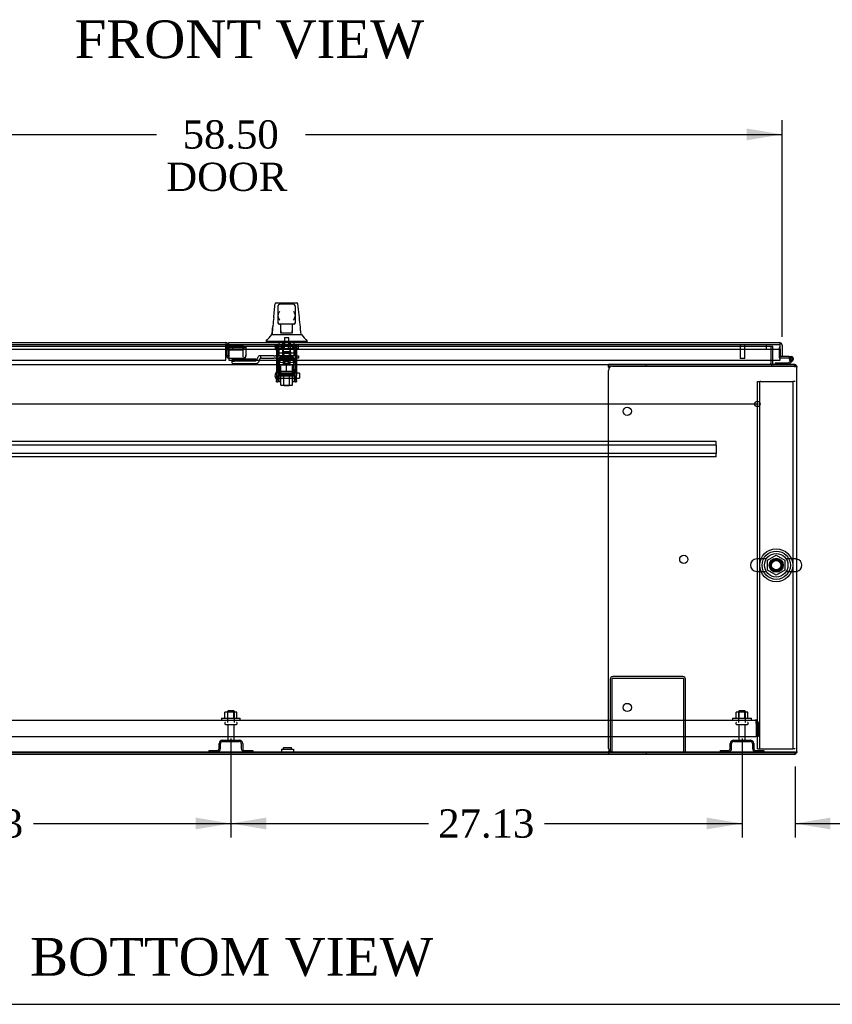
# Model space of a CAD drawing. Header units: inches. Extents: x 1 to 359, y -2 to 239.
# Tile 2 of 22: x 86 to 129, y 1 to 53. Entities that reach past the tile are written whole.
import ezdxf
from ezdxf.enums import TextEntityAlignment as Align
from ezdxf.lldxf.tags import DXFTag

# ---------------------------------------------------------------- set-up
doc = ezdxf.new("R2010")
doc.units = ezdxf.units.IN
doc.header["$MEASUREMENT"] = 0
for name, color, linetype in [('COM42187', 7, 'Continuous'), ('COM43134', 7, 'Continuous'), ('COM50521', 7, 'Continuous'), ('COM50799-4', 7, 'Continuous'), ('COM50800-1', 7, 'Continuous'), ('COM52265-4', 7, 'Continuous'), ('COM54578-68', 7, 'Continuous'), ('COM54837', 7, 'Continuous'), ('COM54928-5', 7, 'Continuous'), ('COM55702-64', 7, 'Continuous'), ('COM56694-4', 7, 'Continuous'), ('COM70838', 7, 'Continuous'), ('COM70839-4', 7, 'Continuous'), ('COM71163-12', 7, 'Continuous'), ('Default', 7, 'Continuous'), ('GSK11033', 7, 'Continuous'), ('HAN13066', 7, 'Continuous'), ('HAN13066_NUT', 7, 'Continuous'), ('HAN13066_SCREW', 7, 'Continuous'), ('HAN_NUT', 7, 'Continuous'), ('NTS166105', 7, 'Continuous'), ('NTS16640', 7, 'Continuous'), ('NTS166905', 7, 'Continuous'), ('NTS18147', 7, 'Continuous'), ('ROL87452', 7, 'Continuous'), ('RVT17786', 7, 'Continuous'), ('RVT19000', 7, 'Continuous'), ('SCS00680', 7, 'Continuous'), ('SPC87323', 7, 'Continuous'), ('STD21878', 7, 'Continuous'), ('STD26094', 7, 'Continuous'), ('STD26265', 7, 'Continuous'), ('WAF25059', 7, 'Continuous'), ('WAF25362', 7, 'Continuous'), ('WAF25376', 7, 'Continuous'), ('WAM254785', 7, 'Continuous'), ('WAM30038', 7, 'Continuous')]:
    doc.layers.add(name, color=color, linetype=linetype)
doc.styles.add('SEACAD_Times_New_Roman', font='times.ttf')
tags = doc.linetypes.add('CENTER2', pattern=[1.125, 0.75, -0.125, 0.125, -0.125]).pattern_tags.tags
tags[10:11] = [DXFTag(74, 4), DXFTag(75, 0), DXFTag(340, '0'), DXFTag(46, 0.0), DXFTag(50, 0.0), DXFTag(44, 0.0), DXFTag(45, 0.0)]
tags[8:9] = [DXFTag(74, 4), DXFTag(75, 0), DXFTag(340, '0'), DXFTag(46, 0.0), DXFTag(50, 0.0), DXFTag(44, 0.0), DXFTag(45, 0.0)]
tags[6:7] = [DXFTag(74, 4), DXFTag(75, 0), DXFTag(340, '0'), DXFTag(46, 0.0), DXFTag(50, 0.0), DXFTag(44, 0.0), DXFTag(45, 0.0)]
tags[4:5] = [DXFTag(74, 4), DXFTag(75, 0), DXFTag(340, '0'), DXFTag(46, 0.0), DXFTag(50, 0.0), DXFTag(44, 0.0), DXFTag(45, 0.0)]
tags = doc.linetypes.add('HIDDEN2', pattern=[0.1875, 0.125, -0.0625]).pattern_tags.tags
tags[6:7] = [DXFTag(74, 4), DXFTag(75, 0), DXFTag(340, '0'), DXFTag(46, 0.0), DXFTag(50, 0.0), DXFTag(44, 0.0), DXFTag(45, 0.0)]
tags[4:5] = [DXFTag(74, 4), DXFTag(75, 0), DXFTag(340, '0'), DXFTag(46, 0.0), DXFTag(50, 0.0), DXFTag(44, 0.0), DXFTag(45, 0.0)]
doc.dimstyles.new('HAMMOND_(STH_-_300x200)', dxfattribs={"dimtxt": 1.5, "dimasz": 1.875, "dimexe": 0.75, "dimexo": 0.75, "dimgap": 0.375, "dimtad": 0, "dimtih": 1, "dimtoh": 1, "dimzin": 0, "dimdsep": 46, "dimtxsty": 'SEACAD_Times_New_Roman', "dimblk1": '_SE_FILLED', "dimblk2": '_SE_FILLED', "dimsah": 1, "dimcen": 0.75, "dimadec": 0, "dimazin": 0, "dimtfac": 0.8, "dimtofl": 0, "dimtmove": 0, "dimatfit": 3, "dimfxl": 1, "dimtolj": 1, "dimtzin": 0, "dimarcsym": 0})

# ---------------------------------------------------------------- blocks, each defined once
blk = doc.blocks.new('SEANNOT_GROUP3')
at = {"layer": 'Default', "color": 7, "linetype": 'CENTER2'}
blk.add_line((69.441, 32.533), (125.451, 32.533), dxfattribs=at)
blk = doc.blocks.new('SE1')
at = {"layer": 'COM42187', "color": 7, "linetype": 'HIDDEN2'}
for p, q in [((125.383, 33.723), (125.508, 33.723)), ((125.383, 14.223), (125.383, 33.723)), ((125.508, 14.223), (125.508, 33.723)), ((125.568, 33.723), (125.508, 33.723)), ((125.568, 33.723), (127.198, 33.723)), ((127.198, 33.723), (127.258, 33.723)), ((127.258, 33.723), (127.258, 14.223)), ((127.383, 33.723), (127.258, 33.723)), ((125.383, 14.223), (125.508, 14.223)), ((125.508, 14.223), (125.568, 14.223)), ((125.568, 14.223), (127.198, 14.223)), ((127.198, 14.223), (127.258, 14.223)), ((127.383, 14.223), (127.258, 14.223))]:
    blk.add_line(p, q, dxfattribs=at)
blk.add_circle((126.383, 23.973), 0.375, dxfattribs=at)
at = {"layer": 'COM43134', "color": 7, "linetype": 'HIDDEN2'}
for p, q in [((69.63, 15.752), (125.26, 15.752)), ((125.26, 15.752), (125.26, 15.752)), ((125.26, 15.752), (125.26, 15.752)), ((125.26, 15.752), (125.26, 15.752)), ((125.319, 15.567), (125.319, 15.716)), ((125.32, 15.649), (125.369, 15.716)), ((125.319, 15.567), (125.319, 14.877)), ((125.32, 15.567), (125.32, 15.649)), ((125.32, 15.567), (125.32, 15.567)), ((125.32, 15.567), (125.32, 14.877)), ((125.445, 15.567), (125.445, 14.877)), ((69.57, 14.877), (125.319, 14.877)), ((125.445, 14.877), (125.32, 14.877))]:
    blk.add_line(p, q, dxfattribs=at)
for start, end in [(89.9411, 90), (53.806, 89.8792), (0, 53.806)]:
    blk.add_arc((125.26, 15.567), 0.185, start, end, dxfattribs=at)
blk.add_open_spline([(125.319, 15.716), (125.309, 15.728), (125.299, 15.737), (125.285, 15.746), (125.28, 15.748), (125.27, 15.751), (125.265, 15.752), (125.26, 15.752)], degree=3, knots=[0, 0, 0, 0, 0.5, 0.5, 0.75, 0.75, 1, 1, 1, 1], dxfattribs=at)
at = {"layer": 'COM50521', "color": 7, "linetype": 'HIDDEN2'}
for p, q in [((117.57, 17.922), (117.57, 14.065)), ((117.665, 17.922), (117.665, 14.065)), ((121.427, 18.065), (117.713, 18.065)), ((121.427, 17.97), (117.713, 17.97)), ((121.475, 14.065), (121.475, 17.922)), ((121.57, 14.065), (121.57, 17.922)), ((117.665, 14.065), (117.57, 14.065)), ((121.475, 14.065), (121.57, 14.065))]:
    blk.add_line(p, q, dxfattribs=at)
for centre, radius, start, end in [((117.713, 17.922), 0.143, 90, 180), ((117.713, 17.922), 0.048, 90, 180), ((121.427, 17.922), 0.143, 0, 90), ((121.427, 17.922), 0.048, 0, 90)]:
    blk.add_arc(centre, radius, start, end, dxfattribs=at)
at = {"layer": 'COM50799-4', "color": 7, "linetype": 'Continuous'}
for p, q in [((68.339, 35.788), (97.178, 35.788)), ((97.178, 35.788), (97.178, 35.645)), ((97.178, 34.851), (97.178, 35.645)), ((68.291, 34.851), (97.178, 34.851))]:
    blk.add_line(p, q, dxfattribs=at)
at = {"layer": 'COM50799-4', "color": 7, "linetype": 'HIDDEN2'}
for p, q in [((97.226, 35.645), (97.226, 35.086)), ((97.321, 35.645), (97.321, 35.644)), ((98.102, 35.574), (97.341, 35.574)), ((97.341, 35.507), (97.341, 35.574)), ((98.136, 35.584), (98.203, 35.536)), ((98.171, 35.567), (98.245, 35.567)), ((98.245, 35.567), (98.245, 35.103)), ((97.321, 35.086), (97.226, 35.086)), ((97.321, 35.394), (97.321, 35.086)), ((97.341, 35.507), (97.341, 34.985)), ((98.102, 35.507), (97.341, 35.507)), ((98.245, 35.086), (98.245, 35.103)), ((97.341, 34.985), (97.369, 34.985)), ((97.369, 34.943), (97.369, 34.985)), ((98.102, 34.943), (97.369, 34.943)), ((98.102, 34.985), (98.102, 34.943)), ((98.185, 35.004), (98.203, 34.985))]:
    blk.add_line(p, q, dxfattribs=at)
at = {"layer": 'COM50799-4', "color": 7, "linetype": 'Continuous'}
blk.add_arc((97.178, 35.645), 0.143, 19.7124, 90, dxfattribs=at)
at = {"layer": 'COM50799-4', "color": 7, "linetype": 'HIDDEN2'}
for centre, radius, start, end in [((97.178, 35.645), 0.048, 340.9432, 90), ((97.178, 35.645), 0.143, 7.9484, 19.7124), ((97.178, 35.645), 0.143, 0, 7.9484), ((97.369, 35.086), 0.143, 180, 270), ((97.369, 35.086), 0.048, 180, 234.3147), ((98.125, 35.106), 0.121, 310.7019, 358.5657), ((98.102, 35.086), 0.143, 315, 0), ((98.102, 35.086), 0.143, 270, 315)]:
    blk.add_arc(centre, radius, start, end, dxfattribs=at)
for centre, major_axis in [((98.102, 35.608), (0.048, 0)), ((98.102, 35.608), (0.143, 0)), ((98.102, 35.086), (0.143, 0))]:
    blk.add_ellipse(centre, major_axis=major_axis, ratio=0.707107, start_param=4.712389, end_param=5.497787, dxfattribs=at)
for points, degree, knots in [([(97.319, 35.665), (97.307, 35.667), (97.298, 35.669), (97.293, 35.671), (97.288, 35.672), (97.284, 35.674), (97.223, 35.629)], 2, [0, 0, 0, 0.5, 0.5, 0.75, 0.75, 1, 1, 1]), ([(98.203, 35.536), (98.217, 35.539), (98.227, 35.543), (98.242, 35.554), (98.245, 35.561), (98.245, 35.567)], 3, [0, 0, 0, 0, 0.5, 0.5, 1, 1, 1, 1])]:
    blk.add_open_spline(points, degree=degree, knots=knots, dxfattribs=at)
blk.add_open_spline([(98.187, 35.567), (98.183, 35.564), (98.172, 35.566), (98.154, 35.571)], degree=3, dxfattribs=at)
at = {"layer": 'COM50800-1', "color": 7, "linetype": 'HIDDEN2'}
for p, q in [((67.51, 14.065), (127.383, 14.065)), ((127.335, 13.94), (127.383, 13.94)), ((127.383, 13.948), (127.383, 14.035))]:
    blk.add_line(p, q, dxfattribs=at)
at = {"layer": 'COM50800-1', "color": 7, "linetype": 'Continuous'}
for p, q in [((77.415, 13.94), (117.478, 13.94)), ((127.383, 13.94), (127.383, 13.948))]:
    blk.add_line(p, q, dxfattribs=at)
at = {"layer": 'COM52265-4', "color": 7, "linetype": 'HIDDEN2'}
for p, q in [((126.103, 35.595), (126.198, 35.595)), ((126.198, 34.851), (126.198, 35.595)), ((127.469, 34.533), (127.478, 34.533)), ((127.469, 14.035), (127.478, 14.035))]:
    blk.add_line(p, q, dxfattribs=at)
at = {"layer": 'COM52265-4', "color": 7, "linetype": 'Continuous'}
for p, q in [((126.198, 34.676), (126.198, 34.851)), ((127.478, 34.533), (127.478, 34.485)), ((127.478, 14.083), (127.478, 14.035))]:
    blk.add_line(p, q, dxfattribs=at)
for radius, end in [(0.143, 199.6129), (0.048, 270)]:
    blk.add_arc((126.246, 34.676), radius, 180, end, dxfattribs=at)
at = {"layer": 'COM52265-4', "color": 7, "linetype": 'HIDDEN2'}
blk.add_arc((126.246, 34.676), 0.143, 199.6129, 270, dxfattribs=at)
at = {"layer": 'COM54578-68', "color": 7, "linetype": 'HIDDEN2'}
for p, q in [((126.539, 35.531), (126.539, 35.006)), ((126.601, 35.531), (126.539, 35.531)), ((126.564, 34.981), (126.601, 34.981)), ((127.126, 34.931), (127.065, 34.937)), ((127.078, 34.981), (127.181, 34.981)), ((127.119, 34.926), (127.126, 34.926)), ((127.217, 34.885), (127.196, 34.864))]:
    blk.add_line(p, q, dxfattribs=at)
at = {"layer": 'COM54578-68', "color": 7, "linetype": 'Continuous'}
for p, q in [((127.065, 35.043), (126.696, 35.043)), ((127.065, 34.981), (127.065, 35.043)), ((127.065, 35.043), (127.181, 35.043)), ((126.329, 34.69), (126.329, 34.628)), ((127.023, 34.69), (126.329, 34.69)), ((126.601, 34.981), (127.065, 34.981)), ((127.196, 34.864), (127.023, 34.69)), ((127.049, 34.628), (127.26, 34.84)), ((127.064, 34.926), (127.119, 34.926)), ((127.065, 34.981), (127.078, 34.981)), ((127.119, 34.939), (127.119, 34.914)), ((127.194, 34.989), (127.169, 34.989)), ((127.169, 34.864), (127.194, 34.864)), ((127.244, 34.914), (127.244, 34.939))]:
    blk.add_line(p, q, dxfattribs=at)
for centre, radius, start, end in [((127.181, 34.926), 0.117, 312.392, 180), ((127.181, 34.926), 0.117, 180, 252.9726), ((127.169, 34.939), 0.05, 90, 180), ((127.169, 34.914), 0.05, 180, 270), ((127.194, 34.939), 0.05, 0, 90), ((127.194, 34.914), 0.05, 270, 0)]:
    blk.add_arc(centre, radius, start, end, dxfattribs=at)
at = {"layer": 'COM54578-68', "color": 7, "linetype": 'HIDDEN2'}
for centre, radius, start, end in [((126.564, 35.006), 0.025, 180, 270), ((127.181, 34.926), 0.055, 311.1959, 180), ((127.181, 34.926), 0.055, 180, 311.1959), ((127.181, 34.926), 0.117, 252.9726, 312.392)]:
    blk.add_arc(centre, radius, start, end, dxfattribs=at)
at = {"layer": 'COM54837', "color": 7, "linetype": 'HIDDEN2'}
for p, q in [((123.195, 30.533), (71.695, 30.533)), ((123.195, 30.345), (71.695, 30.345)), ((123.195, 30.49), (123.195, 30.533)), ((123.195, 30.388), (123.195, 30.49)), ((123.195, 30.345), (123.195, 30.388)), ((123.195, 30.345), (123.195, 29.908)), ((123.195, 29.908), (71.695, 29.908)), ((123.195, 29.865), (123.195, 29.908)), ((123.195, 29.763), (123.195, 29.865)), ((123.195, 29.72), (71.695, 29.72)), ((123.195, 29.72), (123.195, 29.763))]:
    blk.add_line(p, q, dxfattribs=at)
at = {"layer": 'COM54928-5', "color": 7, "linetype": 'Continuous'}
for p, q in [((117.478, 34.533), (117.478, 34.628)), ((119.478, 34.628), (117.478, 34.628)), ((117.478, 34.533), (117.478, 34.523)), ((119.478, 34.533), (117.478, 34.533)), ((117.698, 34.533), (127.335, 34.533)), ((119.478, 34.533), (119.478, 34.628)), ((127.335, 34.628), (119.478, 34.628)), ((127.335, 34.533), (119.478, 34.533)), ((127.334, 34.533), (127.334, 34.533)), ((127.469, 34.533), (127.335, 34.533)), ((127.335, 34.533), (127.469, 34.533)), ((117.478, 14.255), (117.478, 34.313)), ((117.488, 34.485), (117.502, 34.413)), ((127.478, 14.083), (127.478, 34.485)), ((117.502, 14.156), (117.488, 14.083)), ((117.478, 14.045), (117.478, 14.035)), ((117.478, 14.035), (117.478, 13.94)), ((117.478, 14.035), (119.478, 14.035)), ((117.478, 13.94), (119.478, 13.94)), ((127.335, 14.035), (117.698, 14.035)), ((119.478, 14.035), (119.478, 13.94)), ((119.478, 14.035), (127.335, 14.035)), ((119.478, 13.94), (127.335, 13.94)), ((127.334, 14.035), (127.334, 14.035)), ((127.469, 14.035), (127.335, 14.035)), ((127.335, 14.035), (127.469, 14.035))]:
    blk.add_line(p, q, dxfattribs=at)
for centre in [(118.478, 32.143), (121.478, 24.284), (118.478, 16.425)]:
    blk.add_circle(centre, 0.218, dxfattribs=at)
for centre, radius, start, end in [((117.698, 34.313), 0.22, 90, 180), ((117.17, 34.416), 0.326, 12.3258, 19.284), ((127.335, 34.485), 0.143, 19.6129, 90), ((127.335, 34.485), 0.143, 0, 19.6129), ((117.698, 14.255), 0.22, 180, 270), ((117.17, 14.153), 0.326, 340.716, 347.6742), ((127.335, 14.083), 0.143, 270, 340.3871), ((127.335, 14.083), 0.143, 340.3871, 0)]:
    blk.add_arc(centre, radius, start, end, dxfattribs=at)
for centre, start_param, end_param in [((127.335, 34.485), 3.141593, 3.483903), ((127.335, 14.083), 2.799282, 3.141593)]:
    blk.add_ellipse(centre, major_axis=(-0.143, 0), ratio=0.99836, start_param=start_param, end_param=end_param, dxfattribs=at)
at = {"layer": 'COM55702-64', "color": 7, "linetype": 'HIDDEN2'}
for p, q in [((97.007, 14.69), (97.882, 14.69)), ((124.132, 14.69), (125.007, 14.69)), ((96.282, 14.137), (96.704, 14.137)), ((96.282, 14.137), (96.282, 14.065)), ((96.82, 14.253), (96.82, 14.503)), ((96.892, 14.253), (96.892, 14.503)), ((97.007, 14.618), (97.882, 14.618)), ((97.998, 14.503), (97.998, 14.253)), ((98.07, 14.503), (98.07, 14.253)), ((98.185, 14.137), (98.607, 14.137)), ((98.607, 14.137), (98.607, 14.065)), ((123.407, 14.137), (123.829, 14.137)), ((123.407, 14.137), (123.407, 14.065)), ((123.945, 14.253), (123.945, 14.503)), ((124.017, 14.253), (124.017, 14.503)), ((124.132, 14.618), (125.007, 14.618)), ((125.123, 14.503), (125.123, 14.253)), ((125.195, 14.503), (125.195, 14.253)), ((125.31, 14.137), (125.732, 14.137)), ((125.732, 14.137), (125.732, 14.065))]:
    blk.add_line(p, q, dxfattribs=at)
for centre, radius, start, end in [((97.007, 14.503), 0.188, 90, 180), ((97.882, 14.503), 0.188, 0, 90), ((124.132, 14.503), 0.188, 90, 180), ((125.007, 14.503), 0.188, 0, 90), ((96.704, 14.253), 0.188, 270, 0), ((96.704, 14.253), 0.116, 270, 0), ((97.007, 14.503), 0.116, 90, 180), ((97.882, 14.503), 0.116, 0, 90), ((98.185, 14.253), 0.188, 180, 270), ((98.185, 14.253), 0.116, 180, 270), ((123.829, 14.253), 0.188, 270, 0), ((123.829, 14.253), 0.116, 270, 0), ((124.132, 14.503), 0.116, 90, 180), ((125.007, 14.503), 0.116, 0, 90), ((125.31, 14.253), 0.188, 180, 270), ((125.31, 14.253), 0.116, 180, 270)]:
    blk.add_arc(centre, radius, start, end, dxfattribs=at)
at = {"layer": 'COM56694-4', "color": 7, "linetype": 'Continuous'}
for p, q in [((97.339, 35.788), (126.553, 35.788)), ((97.339, 35.645), (97.339, 35.788)), ((97.339, 35.645), (97.339, 34.851)), ((126.554, 35.788), (126.553, 35.788)), ((126.553, 35.788), (126.553, 35.788)), ((126.553, 35.788), (126.553, 35.788)), ((126.601, 35.708), (126.64, 35.759)), ((126.601, 35.645), (126.601, 35.759)), ((126.601, 35.645), (126.601, 35.708)), ((126.601, 35.645), (126.601, 35.645)), ((126.601, 34.851), (126.601, 35.645)), ((126.696, 35.645), (126.696, 35.043)), ((126.601, 35.443), (126.601, 35.043)), ((126.696, 35.043), (126.601, 35.043)), ((97.339, 34.851), (126.601, 34.851))]:
    blk.add_line(p, q, dxfattribs=at)
for start, end in [(89.9238, 90), (52.4964, 89.8439), (0, 52.4964)]:
    blk.add_arc((126.553, 35.645), 0.143, start, end, dxfattribs=at)
blk.add_open_spline([(126.601, 35.759), (126.593, 35.768), (126.585, 35.775), (126.573, 35.783), (126.569, 35.785), (126.561, 35.787), (126.557, 35.788), (126.553, 35.788)], degree=3, knots=[0, 0, 0, 0, 0.5, 0.5, 0.75, 0.75, 1, 1, 1, 1], dxfattribs=at)
at = {"layer": 'COM70838', "color": 7, "linetype": 'HIDDEN2'}
for p, q in [((98.884, 35.026), (98.884, 35.028)), ((99.014, 35.086), (98.944, 35.086)), ((99.014, 35.086), (99.014, 34.947)), ((99.728, 35.086), (99.014, 35.086)), ((99.728, 35.086), (99.816, 35.086)), ((100.899, 35.086), (99.816, 35.086)), ((100.899, 35.086), (101.024, 35.086)), ((101.024, 35.086), (101.024, 34.961)), ((98.759, 34.901), (97.514, 34.901)), ((97.514, 34.901), (97.514, 34.819)), ((97.514, 34.692), (97.514, 34.819)), ((98.759, 34.801), (97.639, 34.801)), ((97.639, 34.674), (98.759, 34.674)), ((98.759, 34.801), (98.759, 34.903)), ((98.952, 34.867), (98.952, 34.844)), ((99.069, 34.961), (99.728, 34.961)), ((99.816, 34.961), (99.728, 34.961)), ((99.816, 34.961), (100.382, 34.961)), ((100.417, 34.961), (100.899, 34.961)), ((101.024, 34.961), (100.899, 34.961))]:
    blk.add_line(p, q, dxfattribs=at)
for centre, radius, start, end in [((98.759, 35.028), 0.125, 270, 0), ((98.944, 35.026), 0.06, 90, 180), ((98.759, 34.867), 0.193, 270, 0), ((99.069, 34.844), 0.117, 118.0398, 180), ((99.069, 34.844), 0.117, 90, 118.0398)]:
    blk.add_arc(centre, radius, start, end, dxfattribs=at)
for centre, major_axis, start_param, end_param in [((97.639, 34.819), (-0.125, 0), 0, 1.570796), ((97.639, 34.692), (0.125, 0), 3.141593, 4.712389)]:
    blk.add_ellipse(centre, major_axis=major_axis, ratio=0.145455, start_param=start_param, end_param=end_param, dxfattribs=at)
at = {"layer": 'COM70839-4', "color": 7, "linetype": 'HIDDEN2'}
for p, q in [((99.868, 35.669), (99.868, 35.37)), ((99.938, 35.669), (99.868, 35.669)), ((99.938, 35.669), (99.938, 35.37)), ((100.86, 35.669), (100.86, 35.37)), ((100.93, 35.669), (100.86, 35.669)), ((100.93, 35.669), (100.93, 35.37)), ((99.868, 35.36), (99.868, 35.37)), ((99.868, 35.36), (99.868, 34.202)), ((99.938, 35.37), (99.938, 35.36)), ((99.938, 35.36), (99.938, 34.202)), ((100.86, 35.221), (99.938, 35.221)), ((100.86, 35.36), (100.86, 35.37)), ((100.86, 35.36), (100.86, 34.202)), ((100.93, 35.37), (100.93, 35.36)), ((100.93, 35.36), (100.93, 34.202)), ((99.938, 34.91), (100.86, 34.91)), ((100.165, 34.918), (100.165, 34.942)), ((100.633, 34.942), (100.633, 34.918)), ((99.868, 34.038), (99.868, 34.202)), ((99.868, 34.038), (99.868, 33.779)), ((99.938, 34.202), (99.938, 34.038)), ((100.86, 34.096), (99.938, 34.096)), ((99.938, 33.779), (99.938, 34.038)), ((99.938, 34.032), (100.86, 34.032)), ((100.86, 34.038), (100.86, 34.202)), ((100.86, 34.038), (100.86, 33.779)), ((100.93, 34.202), (100.93, 34.038)), ((100.93, 33.779), (100.93, 34.038)), ((99.868, 33.703), (99.868, 33.779)), ((99.868, 33.703), (99.938, 33.703)), ((99.938, 33.779), (99.938, 33.703)), ((100.86, 33.703), (100.86, 33.779)), ((100.86, 33.703), (100.93, 33.703)), ((100.93, 33.779), (100.93, 33.703))]:
    blk.add_line(p, q, dxfattribs=at)
blk.add_ellipse((100.399, 35.218), major_axis=(-0.14, 0), ratio=0.009785, dxfattribs=at)
for centre, major_axis in [((100.399, 34.942), (-0.234, 0)), ((100.399, 34.918), (0.234, 0))]:
    blk.add_ellipse(centre, major_axis=major_axis, ratio=0.009785, start_param=3.141593, end_param=6.283185, dxfattribs=at)
at = {"layer": 'COM71163-12', "color": 7, "linetype": 'HIDDEN2'}
for p, q in [((68.79, 35.595), (126.103, 35.595)), ((126.103, 35.595), (126.103, 34.851)), ((127.335, 34.628), (127.383, 34.628)), ((127.383, 34.485), (127.383, 34.62)), ((127.383, 14.035), (127.383, 14.083))]:
    blk.add_line(p, q, dxfattribs=at)
at = {"layer": 'COM71163-12', "color": 7, "linetype": 'Continuous'}
for p, q in [((77.415, 34.628), (117.478, 34.628)), ((126.103, 34.851), (126.103, 34.676)), ((126.103, 34.628), (126.103, 34.676)), ((127.383, 34.62), (127.383, 34.628)), ((77.415, 14.035), (117.478, 14.035))]:
    blk.add_line(p, q, dxfattribs=at)
at = {"layer": 'GSK11033', "color": 7, "linetype": 'HIDDEN2'}
for p, q in [((68.291, 35.693), (97.178, 35.693)), ((97.321, 35.443), (97.321, 35.644)), ((97.321, 35.644), (98.071, 35.644)), ((97.339, 35.693), (97.552, 35.693)), ((97.34, 35.443), (97.34, 35.693)), ((97.34, 35.693), (126.601, 35.693)), ((97.552, 35.443), (97.552, 35.693)), ((98.071, 35.644), (98.071, 35.394)), ((125.851, 35.693), (125.851, 35.443)), ((68.291, 35.443), (97.178, 35.443)), ((97.321, 35.086), (97.321, 35.038)), ((97.321, 35.038), (97.369, 35.038)), ((97.339, 35.443), (97.552, 35.443)), ((98.071, 35.394), (97.339, 35.394)), ((97.34, 35.443), (126.601, 35.443)), ((98.071, 35.394), (98.071, 35.038))]:
    blk.add_line(p, q, dxfattribs=at)
at = {"layer": 'GSK11033', "color": 7, "linetype": 'Continuous'}
for p, q in [((97.178, 35.693), (97.339, 35.693)), ((126.601, 35.693), (126.601, 35.693)), ((126.601, 35.443), (126.601, 35.693)), ((97.178, 35.443), (97.339, 35.443)), ((97.321, 35.394), (97.321, 35.443)), ((97.339, 35.394), (97.321, 35.394)), ((126.601, 35.443), (126.601, 35.443))]:
    blk.add_line(p, q, dxfattribs=at)
at = {"layer": 'HAN13066', "color": 7, "linetype": 'Continuous'}
for p, q in [((99.793, 37.848), (99.794, 37.849)), ((99.853, 37.903), (100.945, 37.903)), ((99.944, 37.26), (99.944, 37.733)), ((100.764, 37.823), (100.034, 37.823)), ((100.854, 37.733), (100.854, 37.26)), ((101.004, 37.849), (101.005, 37.847)), ((99.944, 36.853), (99.944, 37.26)), ((100.854, 37.26), (100.854, 36.853)), ((99.944, 36.823), (99.944, 36.853)), ((100.034, 36.763), (100.004, 36.763)), ((100.764, 36.763), (100.034, 36.763)), ((100.099, 36.332), (100.099, 36.763)), ((100.699, 36.763), (100.699, 36.332)), ((100.794, 36.763), (100.764, 36.763)), ((100.854, 36.853), (100.854, 36.823)), ((99.62, 36.223), (99.82, 36.223)), ((99.82, 36.223), (99.933, 36.223)), ((99.933, 36.223), (100.14, 36.223)), ((100.099, 36.292), (100.099, 36.332)), ((100.314, 36.288), (100.129, 36.288)), ((100.14, 36.223), (100.208, 36.223)), ((100.208, 36.223), (100.3, 36.223)), ((100.3, 36.223), (100.34, 36.223)), ((100.484, 36.288), (100.314, 36.288)), ((100.34, 36.223), (100.458, 36.223)), ((100.458, 36.223), (100.756, 36.223)), ((100.669, 36.288), (100.484, 36.288)), ((100.699, 36.332), (100.699, 36.292)), ((100.756, 36.223), (100.866, 36.223)), ((100.866, 36.223), (101.171, 36.223)), ((99.309, 35.871), (99.309, 35.788)), ((99.309, 35.868), (99.661, 35.868)), ((99.661, 35.868), (99.894, 35.868)), ((99.894, 35.868), (100.34, 35.868)), ((100.34, 35.868), (100.458, 35.868)), ((100.458, 35.868), (100.51, 35.868)), ((100.51, 35.868), (100.658, 35.868)), ((100.658, 35.868), (101.138, 35.868)), ((101.138, 35.868), (101.489, 35.868)), ((101.489, 35.788), (101.489, 35.871))]:
    blk.add_line(p, q, dxfattribs=at)
at = {"layer": 'HAN13066', "color": 7, "linetype": 'HIDDEN2'}
for p, q in [((100.004, 35.086), (100.004, 35.788)), ((100.2, 35.086), (100.2, 35.788)), ((100.237, 35.788), (100.237, 35.663)), ((100.562, 35.663), (100.562, 35.788)), ((100.599, 35.086), (100.599, 35.788)), ((100.795, 35.086), (100.795, 35.788)), ((100.239, 34.961), (100.239, 35.086)), ((100.559, 34.961), (100.559, 35.086)), ((100.239, 34.056), (100.239, 33.535)), ((100.559, 33.535), (100.559, 34.056)), ((100.239, 33.535), (100.559, 33.535)), ((100.239, 33.535), (100.269, 33.505)), ((100.269, 33.505), (100.529, 33.505)), ((100.529, 33.505), (100.559, 33.535))]:
    blk.add_line(p, q, dxfattribs=at)
at = {"layer": 'HAN13066', "color": 7, "linetype": 'Continuous'}
for centre, radius, start, end in [((99.853, 37.843), 0.06, 89.9925, 174.0071), ((100.034, 37.733), 0.09, 90, 180), ((100.764, 37.733), 0.09, 0, 90), ((100.945, 37.843), 0.06, 5.5758, 90.0089), ((115.534, 35.226), 15.93, 173.1476, 176.4108), ((100.203, 37.252), 0.259, 130.7149, 177.9019), ((99.985, 37.26), 0.0411, 178.3464, 179.9974), ((100.595, 37.252), 0.259, 2.0981, 49.2851), ((100.813, 37.26), 0.0411, 0.0026, 1.6536), ((39.145, 30.179), 62.32, 5.56591, 6.52159), ((100.034, 36.853), 0.09, 180, 270), ((100.004, 36.823), 0.06, 180, 270), ((100.764, 36.853), 0.09, 270, 0), ((100.794, 36.823), 0.06, 270, 0), ((95.517, 39.5), 5.251, 316.2334, 321.3827), ((113.605, 46.412), 16.062, 219.3746, 221.0327)]:
    blk.add_arc(centre, radius, start, end, dxfattribs=at)
for points in [[(99.718, 37.126), (99.743, 37.367), (99.768, 37.607), (99.793, 37.848)], [(101.062, 37.257), (101.043, 37.454), (101.024, 37.65), (101.005, 37.847)], [(99.624, 36.223), (99.639, 36.366), (99.654, 36.509), (99.669, 36.652)]]:
    blk.add_open_spline(points, degree=3, dxfattribs=at)
for points, knots in [([(100.034, 36.978), (100.029, 36.99), (100.024, 37.002), (100.014, 37.027), (100.009, 37.039), (99.994, 37.075), (99.984, 37.099), (99.972, 37.135), (99.968, 37.147), (99.96, 37.17), (99.957, 37.182), (99.948, 37.217), (99.945, 37.24), (99.944, 37.262)], [0, 0, 0, 0, 0.125, 0.125, 0.25, 0.25, 0.5, 0.5, 0.625, 0.625, 0.75, 0.75, 1, 1, 1, 1]), ([(100.854, 37.262), (100.854, 37.24), (100.85, 37.217), (100.841, 37.182), (100.838, 37.17), (100.831, 37.147), (100.827, 37.135), (100.814, 37.099), (100.805, 37.075), (100.79, 37.039), (100.785, 37.027), (100.775, 37.002), (100.769, 36.99), (100.764, 36.978)], [0, 0, 0, 0, 0.25, 0.25, 0.375, 0.375, 0.5, 0.5, 0.75, 0.75, 0.875, 0.875, 1, 1, 1, 1]), ([(100.099, 36.332), (100.099, 36.338), (100.101, 36.344), (100.104, 36.358), (100.107, 36.364), (100.115, 36.385), (100.122, 36.399), (100.129, 36.413)], [0, 0, 0, 0, 0.25, 0.25, 0.5, 0.5, 1, 1, 1, 1]), ([(100.129, 36.288), (100.125, 36.288), (100.121, 36.288), (100.114, 36.288), (100.111, 36.288), (100.105, 36.289), (100.103, 36.289), (100.1, 36.29), (100.099, 36.291), (100.099, 36.292)], [0, 0, 0, 0, 0.25, 0.25, 0.5, 0.5, 0.75, 0.75, 1, 1, 1, 1]), ([(100.669, 36.413), (100.676, 36.399), (100.683, 36.385), (100.692, 36.364), (100.694, 36.358), (100.698, 36.344), (100.699, 36.338), (100.699, 36.332)], [0, 0, 0, 0, 0.5, 0.5, 0.75, 0.75, 1, 1, 1, 1]), ([(100.699, 36.292), (100.699, 36.291), (100.699, 36.29), (100.696, 36.289), (100.693, 36.289), (100.685, 36.288), (100.677, 36.288), (100.669, 36.288)], [0, 0, 0, 0, 0.25, 0.25, 0.5, 0.5, 1, 1, 1, 1])]:
    blk.add_open_spline(points, degree=3, knots=knots, dxfattribs=at)
at = {"layer": 'HAN13066_NUT', "color": 7, "linetype": 'HIDDEN2'}
for p, q in [((100.399, 34.586), (100.067, 34.586)), ((100.067, 34.261), (100.067, 34.586)), ((100.732, 34.586), (100.399, 34.586)), ((100.399, 34.261), (100.399, 34.586)), ((100.732, 34.261), (100.732, 34.586)), ((100.233, 34.261), (100.067, 34.261)), ((100.067, 34.261), (100.067, 34.211)), ((100.097, 34.181), (100.702, 34.181)), ((100.399, 34.261), (100.233, 34.261)), ((100.566, 34.261), (100.399, 34.261)), ((100.732, 34.261), (100.566, 34.261)), ((100.732, 34.211), (100.732, 34.261))]:
    blk.add_line(p, q, dxfattribs=at)
for centre, start, end in [((100.097, 34.211), 180, 270), ((100.702, 34.211), 270, 0)]:
    blk.add_arc(centre, 0.03, start, end, dxfattribs=at)
at = {"layer": 'HAN13066_SCREW', "color": 7, "linetype": 'HIDDEN2'}
for p, q in [((100.662, 35.663), (100.137, 35.663)), ((100.137, 35.663), (100.137, 35.593)), ((100.662, 35.593), (100.137, 35.593)), ((100.177, 35.456), (100.177, 35.593)), ((100.515, 36.038), (100.283, 36.038)), ((100.283, 36.038), (100.283, 35.663)), ((100.288, 35.456), (100.288, 35.593)), ((100.51, 35.456), (100.51, 35.593)), ((100.515, 35.663), (100.515, 36.038)), ((100.622, 35.456), (100.622, 35.593)), ((100.662, 35.593), (100.662, 35.663)), ((100.177, 35.456), (100.288, 35.456)), ((100.288, 35.456), (100.51, 35.456)), ((100.51, 35.456), (100.622, 35.456))]:
    blk.add_line(p, q, dxfattribs=at)
at = {"layer": 'HAN_NUT', "color": 7, "linetype": 'HIDDEN2'}
for p, q in [((99.787, 35.693), (99.787, 35.478)), ((100.093, 35.693), (100.093, 35.478)), ((100.705, 35.693), (100.705, 35.478)), ((101.011, 35.693), (101.011, 35.478)), ((99.787, 35.478), (100.093, 35.478)), ((100.093, 35.478), (100.705, 35.478)), ((100.705, 35.478), (101.011, 35.478))]:
    blk.add_line(p, q, dxfattribs=at)
at = {"layer": 'NTS166105', "color": 7, "linetype": 'HIDDEN2'}
for p, q in [((97.289, 16.168), (97.129, 16.168)), ((97.129, 15.848), (97.129, 16.168)), ((97.599, 16.168), (97.289, 16.168)), ((97.289, 15.848), (97.289, 16.168)), ((97.76, 16.168), (97.599, 16.168)), ((97.599, 15.848), (97.599, 16.168)), ((97.76, 15.848), (97.76, 16.168)), ((124.414, 16.168), (124.254, 16.168)), ((124.254, 15.848), (124.254, 16.168)), ((124.724, 16.168), (124.414, 16.168)), ((124.414, 15.848), (124.414, 16.168)), ((124.885, 16.168), (124.724, 16.168)), ((124.724, 15.848), (124.724, 16.168)), ((124.885, 15.848), (124.885, 16.168))]:
    blk.add_line(p, q, dxfattribs=at)
at = {"layer": 'NTS16640', "color": 7, "linetype": 'HIDDEN2'}
for p, q in [((100.126, 14.207), (100.764, 14.207)), ((100.126, 14.207), (100.126, 14.065)), ((100.226, 14.267), (100.226, 14.207)), ((100.256, 14.297), (100.634, 14.297)), ((100.664, 14.207), (100.664, 14.267)), ((100.764, 14.207), (100.764, 14.065))]:
    blk.add_line(p, q, dxfattribs=at)
for centre, start, end in [((100.256, 14.267), 90, 180), ((100.634, 14.267), 0, 90)]:
    blk.add_arc(centre, 0.03, start, end, dxfattribs=at)
at = {"layer": 'NTS166905', "color": 7, "linetype": 'HIDDEN2'}
for p, q in [((125.918, 24.236), (126.387, 24.51)), ((125.918, 23.71), (125.918, 24.236)), ((126.387, 24.51), (126.848, 24.236)), ((126.848, 24.236), (126.848, 23.71)), ((126.383, 23.438), (125.918, 23.71)), ((126.848, 23.71), (126.383, 23.438))]:
    blk.add_line(p, q, dxfattribs=at)
blk.add_circle((126.383, 23.973), 0.263, dxfattribs=at)
at = {"layer": 'NTS18147', "color": 7, "linetype": 'HIDDEN2'}
for p, q in [((100.179, 35.303), (100.619, 35.303)), ((100.179, 35.303), (100.179, 34.865)), ((100.619, 35.303), (100.179, 35.303)), ((100.619, 34.865), (100.619, 35.303)), ((100.004, 34.865), (99.936, 34.865)), ((99.936, 34.865), (99.936, 34.802)), ((100.004, 34.865), (99.936, 34.865)), ((99.936, 34.802), (100.004, 34.802)), ((99.936, 34.802), (99.936, 34.74)), ((99.936, 34.802), (100.004, 34.802)), ((99.936, 34.74), (99.999, 34.74)), ((99.936, 34.74), (99.999, 34.74)), ((99.999, 34.802), (99.999, 34.74)), ((100.331, 34.865), (100.004, 34.865)), ((100.004, 34.802), (100.004, 34.865)), ((100.331, 34.865), (100.004, 34.865)), ((100.004, 34.802), (100.004, 34.802)), ((100.168, 34.74), (100.199, 34.74)), ((100.168, 34.74), (100.199, 34.74)), ((100.179, 34.865), (100.179, 34.865)), ((100.467, 34.865), (100.331, 34.865)), ((100.331, 34.865), (100.331, 34.802)), ((100.467, 34.865), (100.331, 34.865)), ((100.331, 34.802), (100.467, 34.802)), ((100.331, 34.802), (100.467, 34.802)), ((100.331, 34.802), (100.331, 34.802)), ((100.794, 34.865), (100.467, 34.865)), ((100.467, 34.802), (100.467, 34.865)), ((100.794, 34.865), (100.467, 34.865)), ((100.467, 34.802), (100.467, 34.802)), ((100.599, 34.74), (100.631, 34.74)), ((100.599, 34.74), (100.631, 34.74)), ((100.619, 34.865), (100.619, 34.865)), ((100.862, 34.865), (100.794, 34.865)), ((100.794, 34.865), (100.794, 34.802)), ((100.862, 34.865), (100.794, 34.865)), ((100.794, 34.802), (100.862, 34.802)), ((100.794, 34.802), (100.862, 34.802)), ((100.794, 34.802), (100.794, 34.802)), ((100.799, 34.802), (100.799, 34.74)), ((100.799, 34.74), (100.862, 34.74)), ((100.799, 34.74), (100.862, 34.74)), ((100.862, 34.802), (100.862, 34.865)), ((100.862, 34.802), (100.862, 34.74))]:
    blk.add_line(p, q, dxfattribs=at)
for centre, start_param, end_param in [((100.168, 35.059), 2.506883, 3.776302), ((100.168, 35.059), 3.141593, 3.776302), ((100.199, 35.059), 3.141593, 3.776302), ((100.599, 35.059), 2.506883, 3.141593), ((100.631, 35.059), 2.506883, 3.776302), ((100.631, 35.059), 2.506883, 3.141593)]:
    blk.add_ellipse(centre, major_axis=(0, 0.318), ratio=0.866025, start_param=start_param, end_param=end_param, dxfattribs=at)
at = {"layer": 'ROL87452', "color": 7, "linetype": 'HIDDEN2'}
for p, q in [((100.087, 33.533), (100.087, 34.533)), ((100.712, 33.533), (100.712, 34.533)), ((100.087, 33.533), (100.712, 33.533))]:
    blk.add_line(p, q, dxfattribs=at)
at = {"layer": 'RVT17786', "color": 7, "linetype": 'HIDDEN2'}
for p, q in [((101.078, 34.158), (99.868, 34.158)), ((101.078, 34.158), (101.078, 33.908)), ((99.868, 33.908), (101.078, 33.908))]:
    blk.add_line(p, q, dxfattribs=at)
blk.add_arc((100.101, 34.033), 0.318, 137.1291, 222.8709, dxfattribs=at)
at = {"layer": 'RVT19000', "color": 7, "linetype": 'HIDDEN2'}
for p, q in [((100.204, 35.086), (100.204, 34.961)), ((100.259, 35.298), (100.54, 35.298)), ((100.259, 35.298), (100.259, 35.218)), ((100.259, 35.148), (100.259, 35.086)), ((100.54, 35.218), (100.54, 35.298)), ((100.54, 35.086), (100.54, 35.148)), ((100.594, 34.961), (100.594, 35.086)), ((100.087, 34.961), (100.087, 34.848)), ((100.087, 34.848), (100.712, 34.848)), ((100.382, 34.961), (100.417, 34.961)), ((100.712, 34.848), (100.712, 34.961))]:
    blk.add_line(p, q, dxfattribs=at)
at = {"layer": 'SCS00680', "color": 7, "linetype": 'HIDDEN2'}
for p, q in [((125.853, 24.304), (125.347, 24.304)), ((127.418, 24.304), (126.913, 24.304)), ((125.347, 23.642), (125.853, 23.642)), ((126.913, 23.642), (127.418, 23.642))]:
    blk.add_line(p, q, dxfattribs=at)
for radius in [0.625, 0.312, 0.252]:
    blk.add_circle((126.383, 23.973), radius, dxfattribs=at)
for centre, start, end in [((125.347, 23.973), 90, 270), ((127.418, 23.973), 79.6868, 90), ((127.418, 23.973), 270, 280.3132)]:
    blk.add_arc(centre, 0.331, start, end, dxfattribs=at)
at = {"layer": 'SCS00680', "color": 7, "linetype": 'Continuous'}
blk.add_arc((127.418, 23.973), 0.331, 280.3132, 79.6868, dxfattribs=at)
at = {"layer": 'SPC87323', "color": 7, "linetype": 'HIDDEN2'}
for p, q in [((100.162, 35.086), (100.162, 34.961)), ((100.172, 35.086), (100.172, 34.961)), ((100.627, 35.086), (100.627, 34.961)), ((100.637, 35.086), (100.637, 34.961)), ((100.007, 34.961), (100.007, 34.056)), ((100.792, 34.056), (100.792, 34.961)), ((100.007, 34.056), (100.792, 34.056))]:
    blk.add_line(p, q, dxfattribs=at)
at = {"layer": 'STD21878', "color": 7, "linetype": 'HIDDEN2'}
for p, q in [((124.461, 35.693), (124.461, 35.662)), ((124.742, 35.662), (124.461, 35.662)), ((124.476, 35.662), (124.476, 34.943)), ((124.726, 34.943), (124.726, 35.662)), ((124.742, 35.662), (124.742, 35.693)), ((124.726, 34.943), (124.476, 34.943))]:
    blk.add_line(p, q, dxfattribs=at)
blk.add_circle((125.383, 32.533), 0.141, dxfattribs=at)
at = {"layer": 'STD26094', "color": 7, "linetype": 'HIDDEN2'}
for p, q in [((97.295, 16.252), (97.257, 16.215)), ((97.257, 16.215), (97.632, 16.215)), ((97.257, 16.215), (97.257, 15.627)), ((97.595, 16.252), (97.295, 16.252)), ((97.632, 16.215), (97.595, 16.252)), ((97.632, 15.627), (97.632, 16.215)), ((124.42, 16.252), (124.382, 16.215)), ((124.382, 16.215), (124.757, 16.215)), ((124.382, 16.215), (124.382, 15.627)), ((124.72, 16.252), (124.42, 16.252)), ((124.757, 16.215), (124.72, 16.252)), ((124.757, 15.627), (124.757, 16.215)), ((97.12, 15.597), (97.12, 15.557)), ((97.15, 15.527), (97.74, 15.527)), ((97.28, 15.527), (97.28, 14.75)), ((97.61, 14.75), (97.61, 15.527)), ((97.77, 15.557), (97.77, 15.597)), ((124.245, 15.597), (124.245, 15.557)), ((124.275, 15.527), (124.865, 15.527)), ((124.405, 15.527), (124.405, 14.75)), ((124.735, 14.75), (124.735, 15.527)), ((124.895, 15.557), (124.895, 15.597))]:
    blk.add_line(p, q, dxfattribs=at)
for centre, radius, start, end in [((97.15, 15.597), 0.03, 90, 180), ((97.15, 15.557), 0.03, 180, 270), ((97.74, 15.597), 0.03, 0, 90), ((97.74, 15.557), 0.03, 270, 0), ((124.275, 15.597), 0.03, 90, 180), ((124.275, 15.557), 0.03, 180, 270), ((124.865, 15.597), 0.03, 0, 90), ((124.865, 15.557), 0.03, 270, 0), ((97.34, 14.75), 0.06, 180, 270), ((97.55, 14.75), 0.06, 270, 0), ((124.465, 14.75), 0.06, 180, 270), ((124.675, 14.75), 0.06, 270, 0)]:
    blk.add_arc(centre, radius, start, end, dxfattribs=at)
at = {"layer": 'STD26265', "color": 7, "linetype": 'HIDDEN2'}
for p, q in [((100.249, 35.693), (100.214, 35.658)), ((100.214, 35.658), (100.584, 35.658)), ((100.214, 35.658), (100.214, 34.693)), ((100.584, 35.658), (100.549, 35.693)), ((100.584, 34.693), (100.584, 35.658)), ((100.214, 34.693), (100.584, 34.693))]:
    blk.add_line(p, q, dxfattribs=at)
at = {"layer": 'WAF25059', "color": 7, "linetype": 'HIDDEN2'}
for p, q in [((96.945, 15.848), (97.945, 15.848)), ((96.945, 15.848), (96.945, 15.752)), ((97.945, 15.752), (97.945, 15.848)), ((124.07, 15.848), (125.07, 15.848)), ((124.07, 15.848), (124.07, 15.752)), ((125.07, 15.752), (125.07, 15.848))]:
    blk.add_line(p, q, dxfattribs=at)
at = {"layer": 'WAF25362', "color": 7, "linetype": 'HIDDEN2'}
for radius in [0.875, 0.344]:
    blk.add_circle((126.383, 23.973), radius, dxfattribs=at)
at = {"layer": 'WAF25376', "color": 7, "linetype": 'HIDDEN2'}
for p, q in [((99.963, 34.348), (99.963, 33.718)), ((100.063, 34.348), (99.963, 34.348)), ((100.063, 34.348), (100.063, 33.718)), ((100.736, 33.718), (100.736, 34.348)), ((100.836, 34.348), (100.736, 34.348)), ((100.836, 33.718), (100.836, 34.348)), ((99.963, 33.718), (100.063, 33.718)), ((100.736, 33.718), (100.836, 33.718))]:
    blk.add_line(p, q, dxfattribs=at)
at = {"layer": 'WAM254785', "color": 7, "linetype": 'HIDDEN2'}
for radius in [0.75, 0.312]:
    blk.add_circle((126.383, 23.973), radius, dxfattribs=at)
at = {"layer": 'WAM30038', "color": 7, "linetype": 'HIDDEN2'}
for p, q in [((100.774, 35.014), (100.024, 35.014)), ((100.024, 35.014), (100.024, 34.99)), ((100.024, 35.014), (100.774, 35.014)), ((100.171, 35.078), (100.225, 35.078)), ((100.171, 35.078), (100.225, 35.078)), ((100.225, 35.078), (100.197, 35.033)), ((100.214, 35.024), (100.238, 35.062)), ((100.222, 35.033), (100.25, 35.078)), ((100.238, 35.062), (100.225, 35.078)), ((100.25, 35.078), (100.382, 35.078)), ((100.25, 35.078), (100.382, 35.078)), ((100.382, 35.078), (100.382, 35.033)), ((100.417, 35.078), (100.548, 35.078)), ((100.417, 35.033), (100.417, 35.078)), ((100.417, 35.078), (100.548, 35.078)), ((100.548, 35.078), (100.577, 35.033)), ((100.573, 35.078), (100.56, 35.062)), ((100.56, 35.062), (100.585, 35.023)), ((100.573, 35.078), (100.628, 35.078)), ((100.601, 35.033), (100.573, 35.078)), ((100.573, 35.078), (100.628, 35.078)), ((100.774, 34.99), (100.774, 35.014)), ((100.774, 34.99), (100.024, 34.99)), ((100.024, 34.99), (100.774, 34.99)), ((100.024, 34.99), (100.024, 34.99)), ((100.774, 34.99), (100.774, 34.99))]:
    blk.add_line(p, q, dxfattribs=at)
for centre, radius, start, end in [((99.493, 35.602), 0.854, 316.5547, 318.2901), ((100.4, 35.032), 0.0182, 177.1609, 267.9942), ((100.399, 35.032), 0.0181, 271.7718, 3.073), ((101.302, 35.599), 0.85, 221.7058, 223.4493)]:
    blk.add_arc(centre, radius, start, end, dxfattribs=at)
for points, knots in [([(100.131, 35.033), (100.133, 35.035), (100.135, 35.038), (100.137, 35.04), (100.148, 35.052), (100.16, 35.065), (100.171, 35.078)], [0, 0, 0, 0, 0.141448, 0.141448, 0.141448, 1, 1, 1, 1]), ([(100.197, 35.033), (100.196, 35.031), (100.195, 35.029), (100.193, 35.025), (100.192, 35.023), (100.192, 35.021), (100.192, 35.02), (100.192, 35.02)], [0, 0, 0, 0, 0.25, 0.25, 0.5, 0.5, 0.5626015, 0.5626015, 0.5626015, 0.5626015]), ([(100.197, 35.014), (100.199, 35.014), (100.202, 35.015), (100.207, 35.018), (100.209, 35.019), (100.216, 35.025), (100.219, 35.029), (100.222, 35.033)], [0, 0, 0, 0, 0.25, 0.25, 0.5, 0.5, 1, 1, 1, 1]), ([(100.577, 35.033), (100.578, 35.031), (100.579, 35.029), (100.583, 35.025), (100.585, 35.023), (100.589, 35.019), (100.592, 35.018), (100.597, 35.015), (100.599, 35.014), (100.601, 35.014)], [0, 0, 0, 0, 0.25, 0.25, 0.5, 0.5, 0.75, 0.75, 1, 1, 1, 1]), ([(100.606, 35.02), (100.606, 35.02), (100.606, 35.021), (100.606, 35.025), (100.604, 35.029), (100.601, 35.033)], [0.4389304, 0.4389304, 0.4389304, 0.4389304, 0.5, 0.5, 1, 1, 1, 1]), ([(100.628, 35.078), (100.639, 35.065), (100.65, 35.052), (100.662, 35.04), (100.664, 35.038), (100.666, 35.035), (100.668, 35.033)], [0, 0, 0, 0, 0.858552, 0.858552, 0.858552, 1, 1, 1, 1])]:
    blk.add_open_spline(points, degree=3, knots=knots, dxfattribs=at)
blk = doc.blocks.new('DMBLK3142')
at = {"layer": 'Default', "linetype": 'Continuous'}
for points in [[(70.071, 47.15), (68.196, 46.838), (70.071, 46.525)], [(124.821, 47.15), (124.821, 46.525), (126.696, 46.838)]]:
    blk.add_hatch(color=7, dxfattribs=at).paths.add_polyline_path(points)
at = {"layer": 'Default', "color": 7, "linetype": 'Continuous'}
for p, q in [((68.196, 36.094), (68.196, 47.588)), ((126.696, 36.094), (126.696, 47.588)), ((68.196, 46.838), (93.491, 46.838)), ((101.401, 46.838), (126.696, 46.838))]:
    blk.add_line(p, q, dxfattribs=at)
at = {"layer": 'Default', "color": 7, "linetype": 'Continuous', "style": 'SEACAD_Times_New_Roman'}
for s, p in [('58.50', (94.887, 47.588)), ('DOOR ', (94.016, 45.338))]:
    blk.add_text(s, height=1.5, dxfattribs=at).set_placement(p, align=Align.TOP_LEFT)
blk = doc.blocks.new('_SE_FILLED')
at = {"color": 0}
blk.add_line((0, 0), (-1, 0), dxfattribs=at)
blk.add_solid([(0, 0), (-1, -0.1665), (-1, 0.1665), (0, 0)], dxfattribs=at)
blk = doc.blocks.new('DMBLK3147')
at = {"layer": 'Default', "linetype": 'Continuous'}
for points in [[(72.195, 9.954), (72.195, 10.579), (70.32, 10.267)], [(95.57, 9.954), (97.445, 10.267), (95.57, 10.579)]]:
    blk.add_hatch(color=7, dxfattribs=at).paths.add_polyline_path(points)
at = {"layer": 'Default', "color": 7, "linetype": 'Continuous'}
for p, q in [((97.445, 14.777), (97.445, 9.517)), ((70.32, 13.868), (70.32, 9.517)), ((70.32, 10.267), (80.798, 10.267)), ((86.966, 10.267), (97.445, 10.267))]:
    blk.add_line(p, q, dxfattribs=at)
at = {"layer": 'Default', "color": 7, "linetype": 'Continuous', "style": 'SEACAD_Times_New_Roman'}
blk.add_text('27.13', height=1.5, dxfattribs=at).set_placement((81.323, 11.017), align=Align.TOP_LEFT)
blk = doc.blocks.new('DMBLK3148')
at = {"layer": 'Default', "linetype": 'Continuous'}
for points in [[(99.32, 9.954), (99.32, 10.579), (97.445, 10.267)], [(122.695, 9.954), (124.57, 10.267), (122.695, 10.579)]]:
    blk.add_hatch(color=7, dxfattribs=at).paths.add_polyline_path(points)
at = {"layer": 'Default', "color": 7, "linetype": 'Continuous'}
for p, q in [((97.445, 14.777), (97.445, 9.517)), ((124.57, 14.777), (124.57, 9.517)), ((97.445, 10.267), (107.923, 10.267)), ((114.091, 10.267), (124.57, 10.267))]:
    blk.add_line(p, q, dxfattribs=at)
at = {"layer": 'Default', "color": 7, "linetype": 'Continuous', "style": 'SEACAD_Times_New_Roman'}
blk.add_text('27.13', height=1.5, dxfattribs=at).set_placement((108.448, 11.017), align=Align.TOP_LEFT)
blk = doc.blocks.new('DMBLK3149')
at = {"layer": 'Default', "linetype": 'Continuous'}
for points in [[(122.695, 9.954), (124.57, 10.267), (122.695, 10.579)], [(129.258, 9.954), (129.258, 10.579), (127.383, 10.267)]]:
    blk.add_hatch(color=7, dxfattribs=at).paths.add_polyline_path(points)
at = {"layer": 'Default', "color": 7, "linetype": 'Continuous'}
for p, q in [((124.57, 14.777), (124.57, 9.517)), ((127.383, 13.285), (127.383, 9.517)), ((120.82, 10.267), (124.57, 10.267)), ((127.383, 10.267), (129.764, 10.267)), ((129.764, 10.267), (130.514, 10.267))]:
    blk.add_line(p, q, dxfattribs=at)
at = {"layer": 'Default', "color": 7, "linetype": 'Continuous', "style": 'SEACAD_Times_New_Roman'}
for s, p in [('2.81', (131.039, 11.017)), ('I/S', (136.07, 11.017))]:
    blk.add_text(s, height=1.5, dxfattribs=at).set_placement(p, align=Align.TOP_LEFT)
blk = doc.blocks.new('BORDER')
at = {"layer": 'Default', "color": 7, "linetype": 'Continuous'}
blk.add_line((-41.86, 0), (0, 0), dxfattribs=at)

msp = doc.modelspace()

# ---------------------------------------------------------------- block references
at = {"layer": 'Default', "color": 7, "xscale": 8.55, "yscale": 8.55, "zscale": 8.55}
msp.add_blockref('BORDER', (359.223, 0.67), dxfattribs=at)
at = {"layer": 'Default'}
for name in ['SE1', 'SEANNOT_GROUP3']:
    msp.add_blockref(name, (0, 0), dxfattribs=at)

# ---------------------------------------------------------------- texts
at = {"layer": 'Default', "color": 7, "linetype": 'Continuous', "style": 'SEACAD_Times_New_Roman'}
for s, p in [('FRONT VIEW', (89.148, 52.891)), ('BOTTOM VIEW', (86.788, 4.191))]:
    msp.add_text(s, height=2, dxfattribs=at).set_placement(p, align=Align.TOP_LEFT)

# ---------------------------------------------------------------- dimensions: what is measured, and where the dimension line sits
at = {"layer": 'Default', "color": 7, "linetype": 'Continuous'}
for base, p1, p2, text, picture, middle in [((68.196, 46.838), (68.196, 35.344), (126.696, 35.344), '\\A1;<>\\PDOOR ', 'DMBLK3142', (97.446, 46.838)), ((97.444506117, 10.266739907), (97.444506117, 15.527106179), (124.569506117, 15.527106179), '\\A1;<>', 'DMBLK3148', (111.007005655, 10.266739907))]:
    dim = msp.add_linear_dim(base=base, p1=p1, p2=p2, angle=0, text=text, dimstyle='HAMMOND_(STH_-_300x200)', dxfattribs=at)
    dim.commit()
    dim.dimension.update_dxf_attribs({"geometry": picture, "text_midpoint": middle, "dimtype": 161})
dim = msp.add_linear_dim(base=(97.444506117, 10.266739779), p1=(70.319506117, 14.618106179), p2=(97.444506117, 15.527106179), text='\\A1;<>', dimstyle='HAMMOND_(STH_-_300x200)', dxfattribs=at)
dim.commit()
dim.dimension.update_dxf_attribs({"geometry": 'DMBLK3147', "text_midpoint": (83.882005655, 10.266739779), "dimtype": 160})
dim = msp.add_linear_dim(base=(127.383, 10.267), p1=(124.57, 15.527), p2=(127.383, 14.035), text='\\A1;<> I/S', dimstyle='HAMMOND_(STH_-_300x200)', override={"dimtmove": 1}, dxfattribs=at)
dim.commit()
dim.dimension.update_dxf_attribs({"geometry": 'DMBLK3149', "text_midpoint": (130.514, 10.267), "dimtype": 160})

doc.saveas('drawing.dxf')
